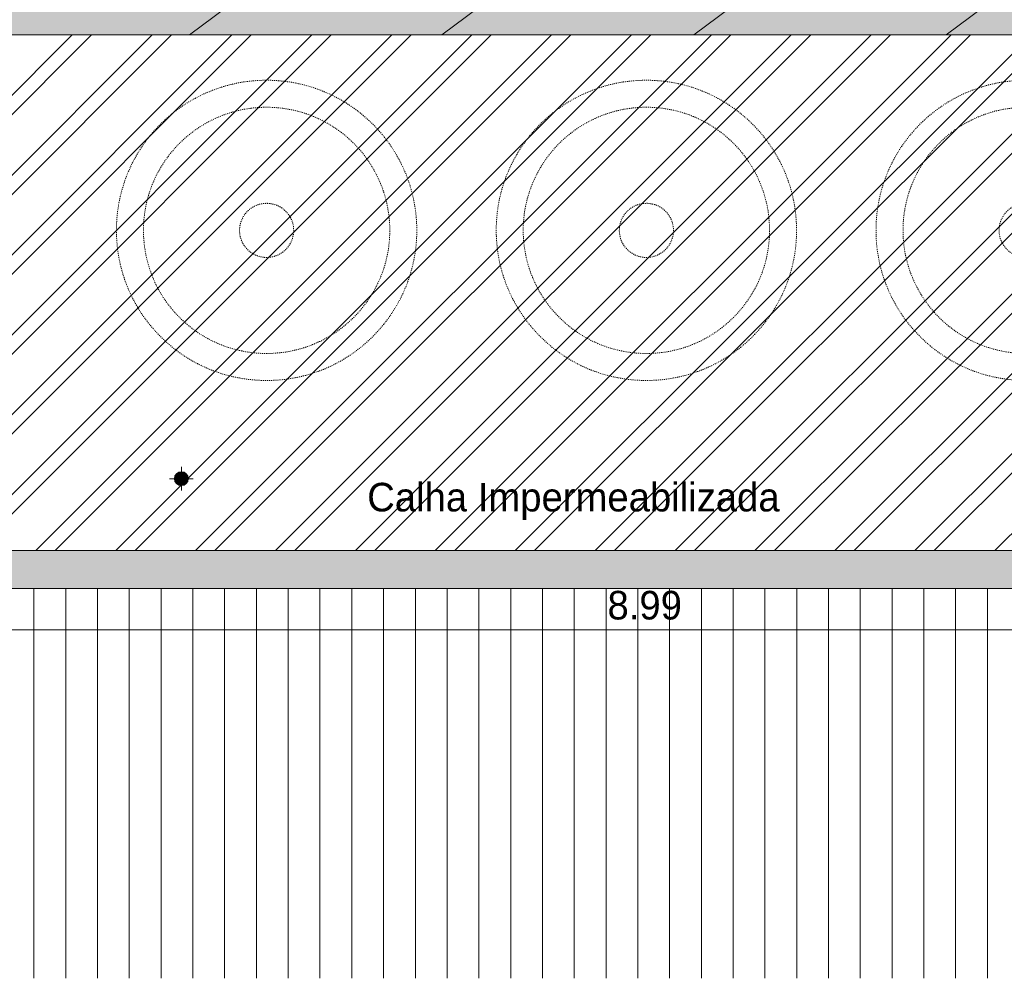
# Model space of a CAD drawing. Header units: millimetres. Extents: x -18260 to 188148, y -14086 to 2351883.
# Tile 237 of 256: x 99190 to 105387, y -1467 to 4568. Entities that reach past the tile are written whole.
import ezdxf

# ---------------------------------------------------------------- set-up
doc = ezdxf.new("R2010")
doc.units = ezdxf.units.MM
doc.linetypes.add('Traço', pattern=[11.999999, 6, -6])
doc.linetypes.add('Traço_2_', pattern=[6, 3, -3])
for name, color, linetype, lineweight in [('A-ANNO-DIMS', 211, 'Continuous', 9), ('A-ANNO-DIMS-100', 211, 'Continuous', 9), ('A-FLOR', 192, 'Continuous', 18), ('A-ROOF', 132, 'Continuous', 9), ('A-ROOF-OTLN', 132, 'Continuous', 9), ('A-ROOF-PATT', 132, 'Continuous', 9), ('G-ANNO-TEXT', 231, 'Continuous', 9), ('P-PIPE', 3, 'Continuous', 9), ('P-PIPE-CNTR', 3, 'Continuous', 9), ('P-SANR-FIXT', 6, 'Continuous', 9), ('P-SANR-FIXT-HDLN', 131, 'Traço_2_', 9)]:
    doc.layers.add(name, color=color, linetype=linetype, lineweight=lineweight)
doc.styles.add('Century Gothic_3', font='GOTHIC.TTF', dxfattribs={"height": 180})
doc.dimstyles.new('1_8mm_Century_Gothic', dxfattribs={"dimscale": 304.8, "dimtxt": 187.950289, "dimasz": 0.656168, "dimexe": 0.492126, "dimexo": 0.0625, "dimgap": 0.049213, "dimtad": 1, "dimlfac": 0.001, "dimrnd": 0.01, "dimzin": 0, "dimdsep": 46, "dimtxsty": 'Century Gothic_3', "dimblk1": 'OBLIQUE', "dimblk2": 'OBLIQUE', "dimsah": 1, "dimcen": 0.09, "dimdle": 0.492126, "dimazin": 0, "dimtfac": 1, "dimtdec": 4, "dimtix": 1, "dimtmove": 0, "dimatfit": 3, "dimfxl": 0.984252, "dimfxlon": 1, "dimtvp": 1, "dimtolj": 1, "dimtzin": 0, "dimarcsym": 2})

# ---------------------------------------------------------------- blocks, each defined once
blk = doc.blocks.new('Caixa dagua de polietileno - Fortlev - AleBim_2000L - 2000 L-3213348-PLANTA DE IMPERMEABILIZAÇÃO - COBERTURA')
at = {"layer": 'P-SANR-FIXT-HDLN', "color": 133, "linetype": 'Traço', "lineweight": 5}
for radius in [945, 170.3]:
    blk.add_circle((0, 0), radius, dxfattribs=at)
for start, end in [(0, 180), (180, 0)]:
    blk.add_arc((0, 0), 775, start, end, dxfattribs=at)
blk = doc.blocks.new('Caixa dagua de polietileno - Fortlev - AleBim_2000L - 2000 L-4037102-PLANTA DE IMPERMEABILIZAÇÃO - COBERTURA')
at = {"layer": 'P-SANR-FIXT-HDLN', "color": 133, "linetype": 'Traço', "lineweight": 5}
for radius in [945, 170.3]:
    blk.add_circle((0, 0), radius, dxfattribs=at)
for start, end in [(360, 180), (180, 360)]:
    blk.add_arc((0, 0), 775, start, end, dxfattribs=at)
blk = doc.blocks.new('CHAPIM - CHAPIM-4060820-PLANTA DE IMPERMEABILIZAÇÃO - COBERTURA')
at = {"layer": 'A-ROOF-PATT', "lineweight": 5}
h = blk.add_hatch(dxfattribs=at)
h.set_pattern_fill('FP_31', color=71, style=0, pattern_type=2)
h.set_pattern_definition([(0, (2e-05, -3e-05), (812.8, 203.2), [33.528, -576.072, 33.528, -576.072, -3251.2]), (0, (2e-05, -3e-05), (812.8, 203.2), [-1219.2, 33.528, -1185.672, 33.528, -576.072, -1422.4]), (0, (2e-05, -3e-05), (812.8, 203.2), [-3048, 33.528, -372.872, 33.528, -982.472]), (120, (304.8, 101.6), (-582.3764, 602.3054), [33.528, -576.072, 33.528, -576.072, -3251.2]), (120, (304.8, 101.6), (-582.3764, 602.3054), [-1219.2, 33.528, -1185.672, 33.528, -576.072, -1422.4]), (120, (304.8, 101.6), (-582.3764, 602.3054), [-3048, 33.528, -372.872, 33.528, -982.472]), (240, (406.4, 508), (-230.4236, -805.5054), [33.528, -576.072, 33.528, -576.072, -3251.2]), (240, (406.4, 508), (-230.4236, -805.5054), [-1219.2, 33.528, -1185.672, 33.528, -576.072, -1422.4]), (240, (406.4, 508), (-230.4236, -805.5054), [-3048, 33.528, -372.872, 33.528, -982.472])])
h.paths.add_polyline_path([(7351.8, -8340.8), (8116.4, -8340.8), (8116.4, -8320.8), (20251.4, -8320.8), (20251.4, 4739.2), (19999.4, 4739.2), (19999.4, 4641.7), (12268.9, 4641.7), (12268.9, 4739.2), (-8301.1, 4739.2), (-8301.1, 4641.7), (-16356.6, 4641.7), (-16356.6, 4739.2), (-16608.6, 4739.2), (-16608.2, -8320.8), (-4143.6, -8320.8), (-4143.6, -8340.8), (7167.2, -8340.8)])
h.paths.add_polyline_path([(-5016.6, -8165.3), (-16466.6, -8165.3), (-16466.6, 4481.7), (-4958.6, 4481.7), (-4958.6, 4471.7), (4031.4, 4471.7), (4031.4, 4481.7), (20109.4, 4481.7), (20109.4, -8165.3), (-4832, -8165.3)])
h = blk.add_hatch(dxfattribs=at)
h.set_pattern_fill('FP_30', color=71, style=0, pattern_type=2)
h.set_pattern_definition([(216.87, (635, 1587.5), (4762.4943, 3175.0085), [793.75, -7143.75]), (206.565, (1587.5, 1111.25), (-1587.501, -1587.5), [1774.88, -1774.88]), (198.435, (1587.5, 317.5), (-3174.997, -1587.503), [1004.02, -4016.09])])
h.paths.add_polyline_path([(7351.8, -8340.8), (8116.4, -8340.8), (8116.4, -8320.8), (20251.4, -8320.8), (20251.4, 4739.2), (19999.4, 4739.2), (19999.4, 4641.7), (12268.9, 4641.7), (12268.9, 4739.2), (-8301.1, 4739.2), (-8301.1, 4641.7), (-16356.6, 4641.7), (-16356.6, 4739.2), (-16608.6, 4739.2), (-16608.2, -8320.8), (-4143.6, -8320.8), (-4143.6, -8340.8), (7167.2, -8340.8)])
h.paths.add_polyline_path([(-5016.6, -8165.3), (-16466.6, -8165.3), (-16466.6, 4481.7), (-4958.6, 4481.7), (-4958.6, 4471.7), (4031.4, 4471.7), (4031.4, 4481.7), (20109.4, 4481.7), (20109.4, -8165.3), (-4832, -8165.3)])
at = {"layer": 'A-ROOF-OTLN', "color": 90, "lineweight": 5}
blk.add_line((4031.4, 4471.7), (-4958.6, 4471.7), dxfattribs=at)
blk = doc.blocks.new('BE-PMSa-MOD-ARQ-CONEXAODOFUTURO-EX-000-R_rvt-3-PLANTA DE IMPERMEABILIZAÇÃO - COBERTURA')
at = {"layer": 'A-ROOF-OTLN', "lineweight": 5}
blk.add_hatch(color=254, dxfattribs=at).paths.add_polyline_path([(4271.4, 986.7), (4030.9, 1225.5), (-4959.3, 1224.8), (-5198.6, 986.7), (3844.3, 986.7)])
at = {"layer": 'A-ROOF-PATT', "lineweight": 5}
h = blk.add_hatch(dxfattribs=at)
h.set_pattern_fill('FP_252', color=71, style=0, pattern_type=2)
h.set_pattern_definition([(270, (480, 90.74), (200, 1e-14), [])])
h.paths.add_polyline_path([(-15588.6, -1466.8), (19231.4, -1466.8), (19231.4, 3159.2), (4271.4, 3159.2), (4271.4, 986.2), (-5198.6, 986.7), (-5198.6, 3159.2), (-15588.6, 3159.2), (-15588.6, -1327.9)])
h.paths.add_polyline_path([(10213.1, 804.6), (10045, 804.6), (10445, 1204.6), (10845, 804.6), (10236.2, 804.6)])
h.paths.add_polyline_path([(-10185.5, 964.6), (-10915, 964.6), (-10515, 1364.6), (-10115, 964.6)])
at = {"layer": 'A-ROOF-OTLN', "color": 90, "lineweight": 5}
for p, q in [((4031.4, 1225.5), (-4958.6, 1225.5)), ((-5198.6, 986.7), (4271.4, 986.7)), ((-5198.6, 986.2), (4271.4, 986.2))]:
    blk.add_line(p, q, dxfattribs=at)
at = {"layer": 'A-ROOF', "color": 250, "lineweight": 5}
blk.add_blockref('CHAPIM - CHAPIM-4060820-PLANTA DE IMPERMEABILIZAÇÃO - COBERTURA', (0, 0), dxfattribs=at)
at = {"layer": 'P-SANR-FIXT', "color": 250, "lineweight": 5}
for p in [(-2853.6, 3241.7), (-463.6, 3241.7)]:
    blk.add_blockref('Caixa dagua de polietileno - Fortlev - AleBim_2000L - 2000 L-3213348-PLANTA DE IMPERMEABILIZAÇÃO - COBERTURA', p, dxfattribs=at)
at = {"layer": 'P-SANR-FIXT', "color": 250, "lineweight": 5, "rotation": 180}
blk.add_blockref('Caixa dagua de polietileno - Fortlev - AleBim_2000L - 2000 L-4037102-PLANTA DE IMPERMEABILIZAÇÃO - COBERTURA', (1926.4, 3241.7), dxfattribs=at)
blk = doc.blocks.new('ESG_Serie Normal_Terminal de Ventilacao - Standard-25502528-PLANTA DE IMPERMEABILIZAÇÃO - COBERTURA')
at = {"layer": 'P-PIPE'}
h = blk.add_hatch(color=256, dxfattribs=at)
h.paths.add_polyline_path([(-3390.1, 1635.5), (-3375.3, 1638.5), (-3365.2, 1643.9), (-3356.9, 1651.7), (-3351.3, 1660.6), (-3347.9, 1671.9), (-3347.2, 1680.1), (-3349.9, 1693.1), (-3355.3, 1703.5), (-3362.8, 1711.6), (-3372, 1717.4), (-3380.4, 1720.5), (-3391.6, 1721.6), (-3404.9, 1718.8), (-3415, 1713.4), (-3423.3, 1705.6), (-3428.9, 1696.7), (-3431.8, 1689.5), (-3433, 1677.1), (-3430.4, 1664.1), (-3424.9, 1653.7), (-3417.4, 1645.7), (-3408.2, 1639.9), (-3399.8, 1636.8), (-3391.5, 1635.7)])
h.paths.add_polyline_path([(-3390.1, 1637), (-3404.9, 1640), (-3414.4, 1645.2), (-3422.2, 1652.5), (-3427.6, 1661.2), (-3430.9, 1671.9), (-3431.6, 1680.1), (-3428.9, 1693), (-3423.6, 1702.9), (-3416.2, 1710.7), (-3408, 1715.9), (-3399.8, 1719), (-3388.5, 1720.1), (-3375.4, 1717.3), (-3365.8, 1712.1), (-3358.1, 1704.8), (-3352.8, 1696.5), (-3349.7, 1688), (-3348.6, 1677.1), (-3351.3, 1664.3), (-3356.7, 1654.3), (-3363.7, 1646.8), (-3372.2, 1641.3), (-3380.4, 1638.2), (-3388.5, 1637.2)])
h = blk.add_hatch(color=256, dxfattribs=at)
h.paths.add_polyline_path([(-3390.1, 1637), (-3375.4, 1640), (-3365.8, 1645.2), (-3358.1, 1652.5), (-3352.6, 1661.2), (-3349.3, 1671.9), (-3348.6, 1680.1), (-3351.3, 1693), (-3356.7, 1702.9), (-3363.7, 1710.4), (-3372.7, 1716.1), (-3380.4, 1719), (-3391.8, 1720.1), (-3404.9, 1717.3), (-3414.4, 1712.1), (-3422.1, 1704.8), (-3427.6, 1696.1), (-3430.6, 1688), (-3431.6, 1677.1), (-3428.9, 1664.3), (-3423.6, 1654.3), (-3416.5, 1646.8), (-3407.6, 1641.1), (-3399.8, 1638.2), (-3391.8, 1637.2)])
h.paths.add_polyline_path([(-3390.1, 1638.5), (-3404.1, 1641.3), (-3413.3, 1646.3), (-3420, 1652.2), (-3426.3, 1662.1), (-3429.4, 1671.9), (-3430.1, 1680.1), (-3427.4, 1692.6), (-3422.5, 1701.8), (-3415.8, 1709.1), (-3406.4, 1715), (-3396.7, 1717.9), (-3386.7, 1718.3), (-3376.2, 1715.9), (-3366.9, 1711), (-3360.2, 1705.1), (-3354, 1695.5), (-3351, 1686.1), (-3350.2, 1677.1), (-3352.8, 1664.7), (-3357.7, 1655.4), (-3364.5, 1648.2), (-3373.9, 1642.3), (-3380.4, 1639.8), (-3388.1, 1638.8)])
h = blk.add_hatch(color=256, dxfattribs=at)
h.paths.add_polyline_path([(-3390.1, 1638.5), (-3376.2, 1641.3), (-3366.9, 1646.3), (-3360.2, 1652.2), (-3354, 1661.8), (-3350.9, 1671.9), (-3350.2, 1680.1), (-3353, 1693), (-3357.7, 1701.8), (-3364.7, 1709.3), (-3373.9, 1715), (-3380.4, 1717.5), (-3393.5, 1718.3), (-3404.1, 1715.9), (-3413.3, 1711), (-3420.8, 1704), (-3426.3, 1695.2), (-3429.3, 1686.1), (-3430.1, 1677.1), (-3427.4, 1664.7), (-3422.2, 1655), (-3415.8, 1648.2), (-3406.4, 1642.3), (-3399.2, 1639.7), (-3392, 1638.7)])
h.paths.add_polyline_path([(-3390.1, 1640), (-3404.2, 1643), (-3411.7, 1646.9), (-3418.1, 1652.2), (-3425.1, 1663.1), (-3428, 1673.1), (-3428.5, 1680.1), (-3426.2, 1691.5), (-3421.1, 1701.1), (-3413.9, 1708.7), (-3406.4, 1713.3), (-3398.6, 1716.1), (-3386.1, 1716.7), (-3376, 1714.2), (-3368.6, 1710.4), (-3362.1, 1705.1), (-3355.1, 1694.2), (-3352.2, 1684.2), (-3351.7, 1677.1), (-3354.5, 1664.7), (-3359.1, 1656.1), (-3366.3, 1648.6), (-3373.9, 1643.9), (-3381.6, 1641.1), (-3387.8, 1640.3)])
h.paths.add_polyline_path([(-3427.4, 1678.1), (-3427.6, 1679.1), (-3427.5, 1678.1)])
h = blk.add_hatch(color=256, dxfattribs=at)
h.paths.add_polyline_path([(-3390.1, 1640), (-3376, 1643), (-3371.8, 1646), (-3372.5, 1645.8), (-3384.5, 1642), (-3394.3, 1641.8), (-3403.9, 1644.2), (-3409, 1645.5), (-3408.6, 1644.9), (-3398.6, 1641.1), (-3392.4, 1640.3)])
h.paths.add_polyline_path([(-3409.4, 1712.1), (-3407.4, 1711.6), (-3395.7, 1715.3), (-3385.9, 1715.5), (-3376.4, 1713.1), (-3371.3, 1711.7), (-3371.6, 1712.4), (-3381.6, 1716.1), (-3394.1, 1716.7), (-3404.2, 1714.2), (-3409, 1712.3)])
h.paths.add_polyline_path([(-3428.7, 1678.6), (-3427.3, 1680.1), (-3424.7, 1692.1), (-3419.9, 1700.7), (-3413, 1707.8), (-3409.3, 1711), (-3410.2, 1711.5), (-3418.1, 1705.1), (-3425.1, 1694.2), (-3428, 1684.2), (-3428.7, 1679.1)])
h.paths.add_polyline_path([(-3409.4, 1645.2), (-3410.2, 1647.3), (-3419, 1655.5), (-3424.1, 1663.9), (-3426.8, 1673.3), (-3427.7, 1678.2), (-3428.6, 1677.8), (-3426.2, 1665.7), (-3421.1, 1656.1), (-3413.9, 1648.6), (-3409.8, 1645.5)])
h.paths.add_polyline_path([(-3370.8, 1645.2), (-3360.2, 1654.7), (-3355.1, 1663.1), (-3352.2, 1673.1), (-3352.7, 1678.1), (-3352.9, 1677.1), (-3355.6, 1665.2), (-3360.3, 1656.6), (-3367.2, 1649.5), (-3370.9, 1646.2)])
h.paths.add_polyline_path([(-3351.5, 1678.6), (-3354, 1691.5), (-3359.1, 1701.1), (-3366.3, 1708.7), (-3371, 1710.8), (-3370, 1709.9), (-3361.2, 1701.8), (-3356.1, 1693.4), (-3353.4, 1683.9), (-3352.6, 1679.1)])
for points in [[(-3390.1, 1641.3), (-3378.3, 1643.4), (-3371.3, 1646.4), (-3363.7, 1652.2), (-3357.7, 1660), (-3353.6, 1671.9), (-3353.9, 1678.6), (-3427.5, 1678.3), (-3426.1, 1668.6), (-3421.7, 1658.9), (-3413.9, 1650.2), (-3408, 1645.9), (-3395.7, 1642), (-3390.1, 1641.3)], [(-3358.1, 1678.6), (-3352.8, 1679), (-3355.2, 1691.2), (-3358.1, 1697.8), (-3366.4, 1707.1), (-3372.3, 1711.4), (-3384.5, 1715.3), (-3390.1, 1716), (-3401.3, 1714.1), (-3412.2, 1708.4), (-3416.7, 1704.8), (-3422.5, 1697.3), (-3426.3, 1687.4), (-3426.3, 1678.6), (-3358.1, 1678.6)]]:
    blk.add_hatch(color=256, dxfattribs=at).paths.add_polyline_path(points)
for radius, start, end in [(43.5, 0, 180), (43.5, 180, 0), (43.1, 0, 180), (43.1, 180, 360), (42, 0, 180), (42, 180, 360), (41.7, 0, 180), (41.7, 180, 360), (40.4, 0, 180), (40.4, 180, 360), (40.1, 0, 180), (40.1, 180, 360), (38.9, 0, 180), (38.9, 180, 360), (38.6, 0, 180), (38.6, 180, 360), (37.4, 0, 180), (37.4, 180, 360)]:
    blk.add_arc((-3390.1, 1678.6), radius, start, end, dxfattribs=at)
blk = doc.blocks.new('BE-PMSa-MOD-ESG-CONEXAODOFUTURO-EX-000-R_rvt-2-PLANTA DE IMPERMEABILIZAÇÃO - COBERTURA')
at = {"layer": 'P-PIPE-CNTR', "color": 53}
for p, q in [((-3390.1, 1721.8), (-3390.1, 1753.6)), ((-3465.1, 1678.6), (-3433.2, 1678.6)), ((-3347, 1678.6), (-3315.1, 1678.6)), ((-3390.1, 1603.6), (-3390.1, 1635.5))]:
    blk.add_line(p, q, dxfattribs=at)
at = {"layer": 'P-PIPE', "color": 53, "lineweight": 9}
blk.add_blockref('ESG_Serie Normal_Terminal de Ventilacao - Standard-25502528-PLANTA DE IMPERMEABILIZAÇÃO - COBERTURA', (0, 0), dxfattribs=at)
blk = doc.blocks.new('DIMBLOCK14-PLANTA DE IMPERMEABILIZAÇÃO - COBERTURA')
at = {"layer": 'A-ANNO-DIMS-100', "transparency": 16777216}
for p, q in [((98639.2, 1026.5), (98639.2, 576.5)), ((98639.2, 726.5), (98639.2, 1026.5)), ((107629.2, 1026.5), (107629.2, 576.5)), ((107629.2, 726.5), (107629.2, 1026.5)), ((98639.2, 726.5), (98739.2, 826.5)), ((107629.2, 726.5), (107729.2, 826.5)), ((98639.2, 726.5), (98539.2, 626.5)), ((98639.2, 726.5), (107629.2, 726.5)), ((107629.2, 726.5), (107529.2, 626.5))]:
    blk.add_line(p, q, dxfattribs=at)
at = {"layer": 'A-ANNO-DIMS-100', "color": 0, "transparency": 16777216, "insert": (102889.5, 972.2), "char_height": 180, "width": 587.121, "attachment_point": 1, "line_spacing_factor": 0.984502, "style": 'Century Gothic_3'}
blk.add_mtext('8.99', dxfattribs=at)
blk = doc.blocks.new('_Oblique')
at = {"color": 0, "linetype": 'ByBlock', "lineweight": -2}
blk.add_line((-0.5, -0.5), (0.5, 0.5), dxfattribs=at)

msp = doc.modelspace()

# ---------------------------------------------------------------- hatches: boundary and pattern name
at = {"layer": 'A-FLOR'}
h = msp.add_hatch(dxfattribs=at)
h.set_pattern_fill('FP_1', color=5, style=0, pattern_type=2)
h.set_pattern_definition([(45, (103597.8, 0), (-251.447, 251.447), []), (45, (103597.8, 381), (-251.447, 251.447), [])])
h.paths.add_polyline_path([(101557.896, 1225.495), (107629.182, 1225.495), (107629.182, 4471.659), (98639.182, 4471.659), (98639.682, 1225.495), (101534.822, 1225.495)])
h.paths.add_polyline_path([(100207.681, 1635.529), (100192.911, 1638.494), (100182.779, 1643.873), (100174.504, 1651.666), (100168.903, 1660.568), (100165.459, 1671.89), (100164.768, 1680.142), (100167.424, 1693.142), (100172.914, 1703.543), (100180.376, 1711.564), (100189.609, 1717.419), (100197.976, 1720.474), (100207.681, 1721.752), (100222.452, 1718.787), (100232.584, 1713.408), (100240.859, 1705.615), (100246.46, 1696.713), (100249.515, 1688.346), (100250.595, 1677.139), (100247.939, 1664.14), (100242.449, 1653.738), (100234.987, 1645.717), (100225.754, 1639.862), (100217.387, 1636.807)])

# ---------------------------------------------------------------- block references
at = {"color": 50, "lineweight": 5}
for name in ['BE-PMSa-MOD-ARQ-CONEXAODOFUTURO-EX-000-R_rvt-3-PLANTA DE IMPERMEABILIZAÇÃO - COBERTURA', 'BE-PMSa-MOD-ESG-CONEXAODOFUTURO-EX-000-R_rvt-2-PLANTA DE IMPERMEABILIZAÇÃO - COBERTURA']:
    msp.add_blockref(name, (103597.796, 0), dxfattribs=at)

# ---------------------------------------------------------------- texts
at = {"layer": 'G-ANNO-TEXT', "color": 7, "insert": (101377.234, 1652.35), "char_height": 180, "width": 3591.56, "attachment_point": 1, "style": 'Century Gothic_3'}
msp.add_mtext('Calha Impermeabilizada', dxfattribs=at)

# ---------------------------------------------------------------- dimensions: what is measured, and where the dimension line sits
at = {"layer": 'A-ANNO-DIMS'}
dim = msp.add_linear_dim(base=(107629.182, 726.53), p1=(98639.182, 1026.53), p2=(107629.182, 1026.53), dimstyle='1_8mm_Century_Gothic', override={"dimpost": '<>', "dimfxl": 8990}, dxfattribs=at)
dim.commit()
dim.dimension.update_dxf_attribs({"geometry": 'DIMBLOCK14-PLANTA DE IMPERMEABILIZAÇÃO - COBERTURA', "text_midpoint": (103134.182, 836.057)})

doc.saveas('drawing.dxf')
